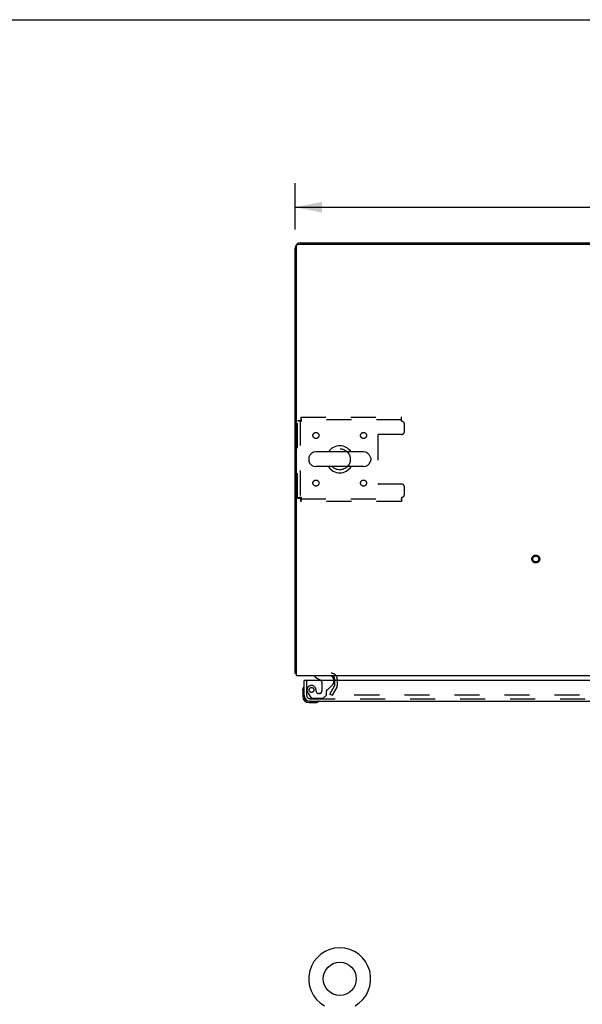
# Model space of a CAD drawing. Header units: inches. Extents: x 0 to 189, y 0 to 122.
# Tile 14 of 21: x 49 to 73, y 81 to 122. Entities that reach past the tile are written whole.
import ezdxf

# ---------------------------------------------------------------- set-up
doc = ezdxf.new("R2010")
doc.units = ezdxf.units.IN
doc.header["$LTSCALE"] = 10.388889
doc.header["$MEASUREMENT"] = 0
doc.linetypes.add('HIDDEN', pattern=[0.2, 0.1, -0.1])
doc.layers.get('0').update_dxf_attribs({"linetype": 'CONTINUOUS'})
for name, color, linetype in [('DEFAULT_2', 8, 'HIDDEN'), ('DIMENSIONS', 7, 'CONTINUOUS'), ('DOOR_ASSEMBLY', 7, 'CONTINUOUS')]:
    doc.layers.add(name, color=color, linetype=linetype)
doc.styles.get("Standard").update_dxf_attribs({"font": 'arial.ttf'})
doc.dimstyles.new('DIMSTYLE_1', dxfattribs={"dimtxt": 0.833333, "dimasz": 1.111111, "dimexe": 0.09, "dimexo": 0.07, "dimgap": 0.0375, "dimtad": 0, "dimtih": 1, "dimtoh": 1, "dimzin": 4, "dimdsep": 46, "dimtxsty": 'Standard', "dimblk": '_FILLED', "dimblk1": '_FILLED', "dimblk2": '_FILLED', "dimcen": 0.09, "dimadec": 3, "dimazin": 1, "dimtfac": 1, "dimtdec": 3, "dimtofl": 0, "dimtmove": 0, "dimatfit": 3, "dimldrblk": '_FILLED', "dimfxl": 0, "dimtolj": 1, "dimtzin": 4, "dimarcsym": 0})

# ---------------------------------------------------------------- blocks, each defined once
blk = doc.blocks.new('_FILLED')
at = {"color": 0, "linetype": 'ByBlock'}
blk.add_solid([(0, 0), (-1, 0.2), (-1, -0.2)], dxfattribs=at)
blk = doc.blocks.new('*D1')
at = {"layer": 'DIMENSIONS', "color": 2, "linetype": 'Continuous'}
for p, q in [((60.65, 113.497), (60.65, 115.425)), ((90.65, 113.497), (90.65, 115.425)), ((60.65, 114.425), (73.777, 114.425)), ((90.65, 114.425), (77.522, 114.425))]:
    blk.add_line(p, q, dxfattribs=at)
at = {"layer": 'DIMENSIONS', "color": 2, "linetype": 'Continuous', "xscale": 1.1111111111, "yscale": 1.1111111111, "zscale": 1.1111111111, "rotation": 180}
blk.add_blockref('_FILLED', (60.65, 114.425), dxfattribs=at)
at = {"layer": 'DIMENSIONS', "color": 2, "linetype": 'Continuous', "xscale": 1.1111111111, "yscale": 1.1111111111, "zscale": 1.1111111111}
blk.add_blockref('_FILLED', (90.65, 114.425), dxfattribs=at)
at = {"layer": 'DIMENSIONS', "color": 2, "linetype": 'Continuous', "insert": (75.65, 114.842), "char_height": 0.8333, "width": 2.91202, "attachment_point": 2, "line_spacing_factor": 0.9}
blk.add_mtext('30.00', dxfattribs=at)

msp = doc.modelspace()

# ---------------------------------------------------------------- linework, layer by layer
at = {"color": 7, "linetype": 'Continuous'}
for p, q in [((0, 122.222), (188.889, 122.222)), ((61.216, 103.989), (61.216, 103.902)), ((63.491, 104.251), (61.516, 104.251)), ((63.791, 103.989), (63.791, 103.902)), ((63.491, 103.639), (61.516, 103.639))]:
    msp.add_line(p, q, dxfattribs=at)
at = {"color": 3, "linetype": 'Continuous'}
for p, q in [((60.65, 95.049), (60.65, 112.719)), ((60.702, 94.945), (60.702, 112.833)), ((60.762, 112.893), (90.538, 112.893)), ((60.876, 112.945), (90.424, 112.945)), ((90.598, 94.945), (60.702, 94.945)), ((62.296, 94.741), (62.296, 94.803))]:
    msp.add_line(p, q, dxfattribs=at)
for points in [[(60.674, 95.034), (60.67, 95.035), (60.667, 95.036), (60.664, 95.037), (60.661, 95.038), (60.659, 95.039), (60.657, 95.04), (60.655, 95.041), (60.653, 95.042), (60.652, 95.044), (60.651, 95.045), (60.65, 95.046), (60.65, 95.048), (60.65, 95.049)], [(60.702, 95.024), (60.699, 95.026), (60.696, 95.027), (60.692, 95.028), (60.688, 95.03), (60.685, 95.031), (60.681, 95.032), (60.674, 95.034)]]:
    msp.add_lwpolyline(points, dxfattribs=at)
at = {"color": 7, "linetype": 'Continuous'}
msp.add_circle((62.504, 82.342), 0.688, dxfattribs=at)
at = {"color": 3, "linetype": 'Continuous'}
for centre, radius, start, end in [((60.876, 112.719), 0.226, 90, 180), ((60.762, 112.833), 0.06, 90, 180), ((62.153, 94.803), 0.142, 0, 90)]:
    msp.add_arc(centre, radius, start, end, dxfattribs=at)
at = {"color": 7, "linetype": 'Continuous'}
for centre, radius, start, end in [((62.504, 103.945), 0.562, 32.9567, 147.0433), ((61.36, 103.989), 0.144, 164.3697, 180), ((61.516, 103.945), 0.306, 90, 164.3697), ((63.491, 103.945), 0.306, 15.6303, 90), ((63.648, 103.989), 0.144, 0, 15.6303), ((61.36, 103.902), 0.144, 180, 195.6303), ((61.516, 103.945), 0.306, 195.6303, 270), ((62.504, 103.945), 0.562, 212.956, 327.044), ((63.491, 103.945), 0.306, 270, 344.3697), ((63.648, 103.902), 0.144, 344.3697, 360), ((62.504, 82.342), 1.288, 299.5053, 240.4947)]:
    msp.add_arc(centre, radius, start, end, dxfattribs=at)
at = {"layer": 'DEFAULT_2', "color": 8, "linetype": 'HIDDEN'}
for p, q in [((60.888, 105.695), (60.888, 105.591)), ((60.888, 105.695), (65.066, 105.695)), ((65.066, 105.528), (65.066, 105.695)), ((60.754, 102.329), (60.754, 105.561)), ((60.754, 105.561), (60.858, 105.561)), ((60.858, 105.561), (60.858, 102.329)), ((65.066, 105.591), (60.888, 105.591)), ((65.191, 105.102), (65.191, 105.403)), ((64.091, 104.947), (64.091, 102.944)), ((65.066, 104.977), (64.121, 104.977)), ((65.066, 102.914), (64.121, 102.914)), ((65.191, 102.487), (65.191, 102.789)), ((65.066, 102.362), (65.066, 102.195)), ((60.754, 102.329), (60.858, 102.329)), ((60.888, 102.195), (60.888, 102.299)), ((60.888, 102.299), (65.066, 102.299)), ((65.066, 102.195), (60.888, 102.195)), ((62.296, 94.54), (62.296, 94.741)), ((62.4, 94.803), (62.4, 94.54)), ((62.095, 94.185), (62.292, 94.525)), ((62.095, 94.185), (62.185, 94.133)), ((62.382, 94.473), (62.185, 94.133)), ((62.382, 94.473), (62.199, 94.158)), ((89.082, 94.133), (62.217, 94.133))]:
    msp.add_line(p, q, dxfattribs=at)
for points in [[(60.921, 105.528), (60.918, 105.547), (60.916, 105.566), (60.914, 105.584), (60.911, 105.601), (60.909, 105.617), (60.907, 105.632), (60.904, 105.646), (60.902, 105.659), (60.9, 105.67), (60.897, 105.679), (60.895, 105.686), (60.892, 105.691), (60.89, 105.694), (60.888, 105.695)], [(60.754, 105.561), (60.755, 105.559), (60.758, 105.557), (60.763, 105.554), (60.77, 105.552), (60.779, 105.55), (60.79, 105.547), (60.803, 105.545), (60.817, 105.543), (60.832, 105.54), (60.848, 105.538), (60.866, 105.535), (60.884, 105.533), (60.902, 105.531), (60.921, 105.528)], [(60.858, 105.561), (60.858, 105.559), (60.859, 105.557), (60.861, 105.554), (60.864, 105.552), (60.867, 105.55), (60.872, 105.547), (60.876, 105.545), (60.881, 105.543), (60.887, 105.54), (60.893, 105.538), (60.9, 105.535), (60.907, 105.533), (60.914, 105.531), (60.921, 105.528)], [(60.921, 105.528), (60.918, 105.535), (60.916, 105.542), (60.914, 105.549), (60.911, 105.556), (60.909, 105.562), (60.907, 105.568), (60.904, 105.573), (60.902, 105.578), (60.9, 105.582), (60.897, 105.585), (60.895, 105.588), (60.892, 105.59), (60.89, 105.591), (60.888, 105.591)], [(60.921, 102.362), (60.902, 102.36), (60.884, 102.358), (60.866, 102.355), (60.848, 102.353), (60.832, 102.351), (60.817, 102.348), (60.803, 102.346), (60.79, 102.344), (60.779, 102.341), (60.77, 102.339), (60.763, 102.336), (60.758, 102.334), (60.755, 102.332), (60.754, 102.329)], [(60.921, 102.362), (60.914, 102.36), (60.907, 102.358), (60.9, 102.355), (60.893, 102.353), (60.887, 102.351), (60.881, 102.348), (60.876, 102.346), (60.872, 102.344), (60.867, 102.341), (60.864, 102.339), (60.861, 102.336), (60.859, 102.334), (60.858, 102.332), (60.858, 102.329)], [(60.888, 102.195), (60.89, 102.196), (60.892, 102.2), (60.895, 102.205), (60.897, 102.212), (60.9, 102.221), (60.902, 102.232), (60.904, 102.244), (60.907, 102.258), (60.909, 102.274), (60.911, 102.29), (60.914, 102.307), (60.916, 102.325), (60.918, 102.344), (60.921, 102.362)], [(60.888, 102.299), (60.89, 102.3), (60.892, 102.301), (60.895, 102.303), (60.897, 102.306), (60.9, 102.309), (60.902, 102.313), (60.904, 102.318), (60.907, 102.323), (60.909, 102.329), (60.911, 102.335), (60.914, 102.342), (60.916, 102.348), (60.918, 102.355), (60.921, 102.362)], [(62.199, 94.158), (62.199, 94.156), (62.198, 94.155), (62.198, 94.153), (62.197, 94.152), (62.197, 94.15)], [(62.197, 94.15), (62.197, 94.149), (62.198, 94.147), (62.198, 94.145), (62.199, 94.144), (62.199, 94.142), (62.2, 94.141), (62.201, 94.14), (62.203, 94.138), (62.204, 94.137), (62.205, 94.136), (62.207, 94.135)], [(62.217, 94.133), (62.215, 94.133), (62.214, 94.133), (62.212, 94.133), (62.21, 94.134), (62.208, 94.135), (62.207, 94.135)]]:
    msp.add_lwpolyline(points, dxfattribs=at)
for centre, radius in [((61.514, 104.935), 0.125), ((63.493, 104.935), 0.125), ((62.504, 103.945), 0.438), ((61.514, 102.956), 0.125), ((63.493, 102.956), 0.125), ((70.65, 99.799), 0.164), ((70.65, 99.799), 0.124)]:
    msp.add_circle(centre, radius, dxfattribs=at)
for centre, radius, start, end in [((65.066, 105.403), 0.125, 0, 90), ((64.121, 104.947), 0.03, 90, 180), ((65.066, 105.102), 0.125, 270, 360), ((64.121, 102.944), 0.03, 180, 270), ((65.066, 102.789), 0.125, 0, 90), ((65.066, 102.487), 0.125, 270, 360), ((62.153, 94.803), 0.246, 0, 90), ((62.266, 94.54), 0.03, 330, 360), ((62.266, 94.54), 0.134, 330, 360)]:
    msp.add_arc(centre, radius, start, end, dxfattribs=at)
at = {"layer": 'DOOR_ASSEMBLY', "color": 3, "linetype": 'Continuous'}
for p, q in [((61.025, 94.134), (61.025, 94.741)), ((89.65, 94.741), (61.087, 94.741)), ((61.271, 93.887), (89.466, 93.887))]:
    msp.add_line(p, q, dxfattribs=at)
at = {"layer": 'DOOR_ASSEMBLY', "color": 7, "linetype": 'Continuous'}
for p, q in [((61.087, 94.741), (61.025, 94.741)), ((61.467, 94.945), (61.467, 94.906)), ((61.467, 94.906), (61.705, 94.768)), ((62.254, 94.741), (62.254, 94.788)), ((60.965, 94.347), (60.968, 94.385)), ((60.965, 94.347), (60.965, 94.09)), ((61.025, 94.134), (61.025, 94.09)), ((61.271, 93.887), (61.228, 93.887)), ((61.228, 93.827), (61.484, 93.827))]:
    msp.add_line(p, q, dxfattribs=at)
at = {"layer": 'DOOR_ASSEMBLY', "color": 8, "linetype": 'HIDDEN'}
for p, q in [((61.129, 94.741), (61.129, 94.134)), ((62.097, 94.945), (61.467, 94.945)), ((61.755, 94.682), (61.755, 94.302)), ((62.005, 94.376), (62.224, 94.595)), ((62.254, 94.666), (62.254, 94.741)), ((61.203, 94.19), (61.305, 94.046)), ((61.526, 94.302), (61.526, 94.291)), ((61.657, 94.204), (61.624, 94.204)), ((61.947, 94.138), (61.947, 94.317)), ((61.271, 93.991), (89.466, 93.991)), ((61.369, 94.012), (61.821, 94.012)), ((61.821, 94.012), (61.947, 94.138))]:
    msp.add_line(p, q, dxfattribs=at)
msp.add_circle((61.329, 94.354), 0.101, dxfattribs=at)
at = {"layer": 'DOOR_ASSEMBLY', "color": 7, "linetype": 'Continuous'}
for centre, radius, start, end in [((61.655, 94.682), 0.1, 36.5468, 59.908), ((62.097, 94.788), 0.157, 0, 90), ((61.215, 94.347), 0.25, 149.1101, 180), ((61.013, 94.467), 0.015, 96.3796, 149.1101), ((61.01, 94.467), 0.015, 0, 83.6204), ((61.228, 94.09), 0.263, 180, 270), ((61.228, 94.09), 0.203, 180, 270), ((61.484, 94.077), 0.25, 270, 300.8899), ((61.605, 93.872), 0.015, 6.3796, 90), ((61.605, 93.876), 0.015, 300.8899, 353.6204)]:
    msp.add_arc(centre, radius, start, end, dxfattribs=at)
at = {"layer": 'DOOR_ASSEMBLY', "color": 8, "linetype": 'HIDDEN'}
for centre, radius, start, end in [((61.655, 94.682), 0.1, 0, 36.5468), ((62.154, 94.666), 0.1, 315, 360), ((61.329, 94.354), 0.187, 17.8482, 196.8439), ((61.519, 94.412), 0.386, 196.8439, 215.1), ((61.133, 94.291), 0.393, 1.6607, 17.9298), ((61.624, 94.302), 0.098, 180, 270), ((61.657, 94.302), 0.098, 270, 360), ((61.986, 94.317), 0.039, 111.6096, 180), ((61.935, 94.447), 0.1, 291.6096, 315), ((61.271, 94.134), 0.142, 180, 270), ((61.369, 94.091), 0.079, 215.1, 270)]:
    msp.add_arc(centre, radius, start, end, dxfattribs=at)
at = {"layer": 'DOOR_ASSEMBLY', "color": 3, "linetype": 'Continuous'}
msp.add_arc((61.271, 94.134), 0.246, 180, 270, dxfattribs=at)

# ---------------------------------------------------------------- dimensions: what is measured, and where the dimension line sits
at = {"layer": 'DIMENSIONS', "color": 2, "linetype": 'Continuous'}
dim = msp.add_linear_dim(base=(60.65, 114.425), p1=(90.65, 115.495), p2=(60.65, 115.495), angle=180, dimstyle='DIMSTYLE_1', dxfattribs=at)
dim.commit()
dim.dimension.update_dxf_attribs({"geometry": '*D1', "text_midpoint": (75.648, 114.421), "dimtype": 160})

doc.saveas('drawing.dxf')
